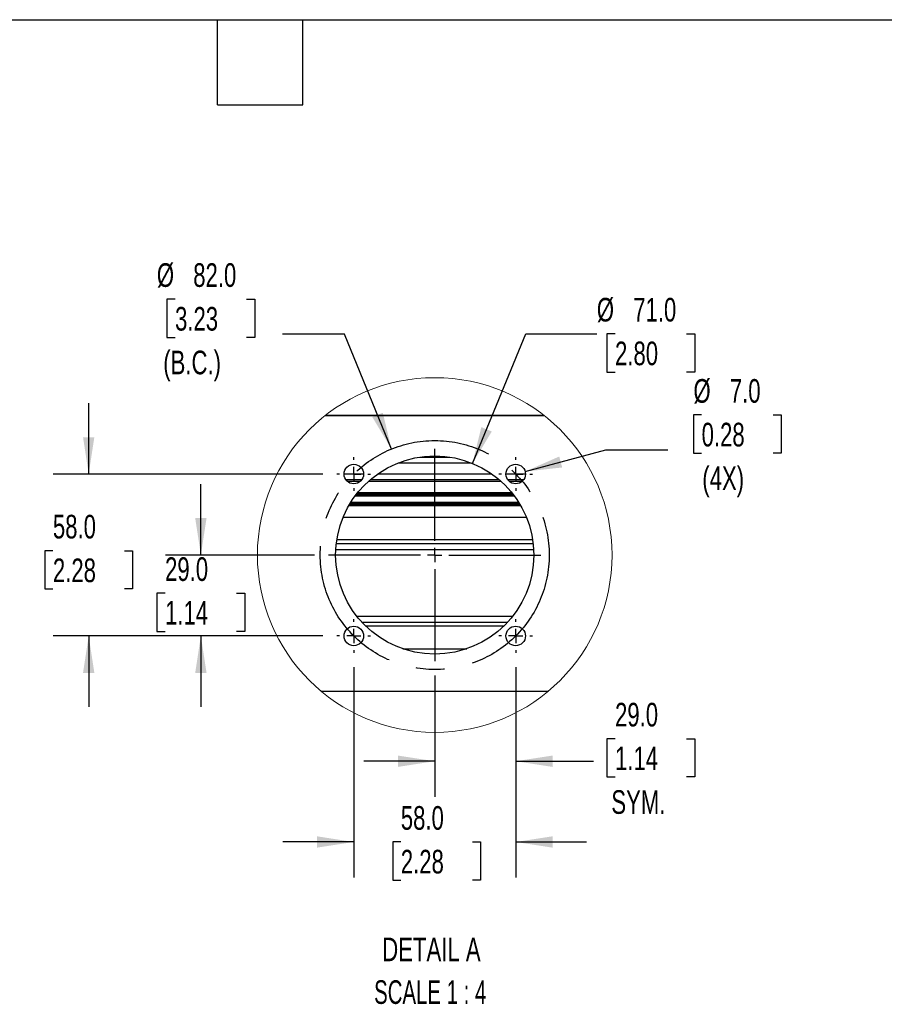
# Model space of a CAD drawing. Header units: millimetres. Extents: x 51 to 2184, y 51 to 1676.
# Tile 7 of 9: x 945 to 1565, y 971 to 1676. Entities that reach past the tile are written whole.
import ezdxf

# ---------------------------------------------------------------- set-up
doc = ezdxf.new("R2010")
doc.units = ezdxf.units.MM
doc.header["$LTSCALE"] = 8
doc.linetypes.add('CENTERX2', pattern=[20.32, 12.7, -2.54, 2.54, -2.54])
doc.layers.add('CENTER', color=40, linetype='CENTERX2')
doc.layers.add('DIMENSIONS', color=140, linetype='Continuous', lineweight=25)
doc.layers.add('TEXT', color=140, linetype='Continuous', lineweight=25)
doc.styles.add('SLDTEXTSTYLE0', font='TXT', dxfattribs={"width": 0.7})
doc.styles.add('SLDTEXTSTYLE2', font='TXT', dxfattribs={"width": 0.645455})
doc.dimstyles.new('SLDDIMSTYLE5', dxfattribs={"dimtxt": 17.264063, "dimasz": 26.416, "dimexe": 0, "dimexo": 0.0625, "dimgap": 4.316016, "dimtad": 0, "dimtih": 1, "dimtoh": 1, "dimlfac": 0.5, "dimrnd": 1e-09, "dimzin": 4, "dimdsep": 46, "dimtxsty": 'SLDTEXTSTYLE0', "dimsah": 1, "dimcen": 0, "dimadec": 0, "dimazin": 1, "dimtfac": 1, "dimtofl": 0, "dimtmove": 0, "dimatfit": 3, "dimfxl": 0, "dimfrac": 2, "dimtolj": 1, "dimtzin": 12, "dimarcsym": 0})
doc.dimstyles.new('SLDDIMSTYLE6', dxfattribs={"dimtxt": 17.264063, "dimasz": 26.416, "dimexe": 0, "dimexo": 0.0625, "dimgap": 4.316016, "dimtad": 0, "dimtih": 1, "dimtoh": 1, "dimlfac": 0.5, "dimrnd": 1e-09, "dimzin": 4, "dimdsep": 46, "dimtxsty": 'SLDTEXTSTYLE0', "dimsah": 1, "dimcen": 0, "dimadec": 0, "dimazin": 1, "dimtfac": 1, "dimtofl": 0, "dimtmove": 0, "dimatfit": 3, "dimfxl": 0, "dimfrac": 2, "dimtolj": 1, "dimtzin": 12, "dimarcsym": 0})
doc.dimstyles.new('SLDDIMSTYLE7', dxfattribs={"dimtxt": 17.264063, "dimasz": 26.416, "dimexe": 0, "dimexo": 0.0625, "dimgap": 4.316016, "dimtad": 0, "dimtih": 1, "dimtoh": 1, "dimlfac": 0.5, "dimrnd": 1e-09, "dimzin": 4, "dimdsep": 46, "dimtxsty": 'SLDTEXTSTYLE0', "dimsah": 1, "dimcen": 0.09, "dimadec": 0, "dimazin": 1, "dimtfac": 1, "dimtmove": 0, "dimatfit": 0, "dimfxl": 0, "dimfrac": 2, "dimtolj": 1, "dimtzin": 12, "dimarcsym": 0})

# ---------------------------------------------------------------- blocks, each defined once
blk = doc.blocks.new('_D_12')
at = {"layer": 'DIMENSIONS'}
for p, q in [((1056.58, 1476.21), (1050.79, 1476.21)), ((1050.79, 1476.21), (1050.79, 1448.78)), ((1107.89, 1476.21), (1113.68, 1476.21)), ((1113.68, 1476.21), (1113.68, 1448.78)), ((1050.79, 1448.78), (1056.58, 1448.78)), ((1113.68, 1448.78), (1107.89, 1448.78)), ((1178.07, 1451.14), (1133.62, 1451.14)), ((1211.67, 1368.82), (1178.07, 1451.14))]:
    blk.add_line(p, q, dxfattribs=at)
blk.add_solid([(1211.67, 1368.82), (1205.45, 1394.81), (1197.93, 1391.74)], dxfattribs=at)
at = {"layer": 'DIMENSIONS', "char_height": 16.933, "attachment_point": 1, "style": 'SLDTEXTSTYLE0'}
for s, insert in [('%%c', (1043.55, 1501.91)), ('82.0', (1069.62, 1501.91)), ('3.23', (1056.58, 1470.6)), ('(B.C.)', (1048.13, 1439.3))]:
    blk.add_mtext(s, dxfattribs=dict(at, insert=insert))
blk = doc.blocks.new('_D_13')
at = {"layer": 'DIMENSIONS'}
for p, q in [((1269.73, 1358.52), (1308.03, 1451.4)), ((1308.03, 1451.4), (1358.83, 1451.4)), ((1371.87, 1451.4), (1366.07, 1451.4)), ((1366.07, 1451.4), (1366.07, 1423.97)), ((1423.17, 1451.4), (1428.97, 1451.4)), ((1428.97, 1451.4), (1428.97, 1423.97)), ((1366.07, 1423.97), (1371.87, 1423.97)), ((1428.97, 1423.97), (1423.17, 1423.97))]:
    blk.add_line(p, q, dxfattribs=at)
blk.add_solid([(1269.73, 1358.52), (1283.56, 1381.39), (1276.05, 1384.49)], dxfattribs=at)
at = {"layer": 'DIMENSIONS', "char_height": 16.933, "attachment_point": 1, "style": 'SLDTEXTSTYLE0'}
for s, insert in [('%%c', (1358.83, 1477.1)), ('71.0', (1384.9, 1477.1)), ('2.80', (1371.87, 1445.79))]:
    blk.add_mtext(s, dxfattribs=dict(at, insert=insert))
blk = doc.blocks.new('_D_14')
at = {"layer": 'DIMENSIONS'}
for p, q in [((1433.91, 1393.23), (1428.11, 1393.23)), ((1428.11, 1393.23), (1428.11, 1365.79)), ((1485.21, 1393.23), (1491.01, 1393.23)), ((1491.01, 1393.23), (1491.01, 1365.79)), ((1307.43, 1352.69), (1365.17, 1368.16)), ((1365.17, 1368.16), (1409.62, 1368.16)), ((1428.11, 1365.79), (1433.91, 1365.79)), ((1491.01, 1365.79), (1485.21, 1365.79))]:
    blk.add_line(p, q, dxfattribs=at)
blk.add_solid([(1307.43, 1352.69), (1334, 1355.6), (1331.9, 1363.45)], dxfattribs=at)
at = {"layer": 'DIMENSIONS', "char_height": 16.933, "attachment_point": 1, "style": 'SLDTEXTSTYLE0'}
for s, insert in [('%%c', (1428.06, 1418.92)), ('7.0', (1454.13, 1418.92)), ('0.28', (1433.91, 1387.62)), ('(4X)', (1434.4, 1356.32))]:
    blk.add_mtext(s, dxfattribs=dict(at, insert=insert))
blk = doc.blocks.new('_D_15')
at = {"layer": 'DIMENSIONS'}
for p, q in [((1242.67, 1206.64), (1242.67, 1119.74)), ((1300.67, 1212.64), (1300.67, 1119.74)), ((1371.87, 1161.29), (1366.07, 1161.29)), ((1366.07, 1161.29), (1366.07, 1133.85)), ((1423.17, 1161.29), (1428.97, 1161.29)), ((1428.97, 1161.29), (1428.97, 1133.85)), ((1242.67, 1145.14), (1191.87, 1145.14)), ((1300.67, 1145.14), (1356.41, 1145.14)), ((1366.07, 1133.85), (1371.87, 1133.85)), ((1428.97, 1133.85), (1423.17, 1133.85))]:
    blk.add_line(p, q, dxfattribs=at)
for points in [[(1242.67, 1145.14), (1216.25, 1149.2), (1216.25, 1141.07)], [(1300.67, 1145.14), (1327.09, 1141.07), (1327.09, 1149.2)]]:
    blk.add_solid(points, dxfattribs=at)
at = {"layer": 'DIMENSIONS', "char_height": 16.933, "attachment_point": 1, "style": 'SLDTEXTSTYLE0'}
for s, insert in [('29.0', (1371.87, 1186.98)), ('1.14', (1371.87, 1155.68)), ('SYM.', (1369.23, 1124.37))]:
    blk.add_mtext(s, dxfattribs=dict(at, insert=insert))
blk = doc.blocks.new('_D_16')
at = {"layer": 'DIMENSIONS'}
for p, q in [((1184.67, 1212.64), (1184.67, 1061.88)), ((1300.67, 1212.64), (1300.67, 1061.88)), ((1184.67, 1087.28), (1133.87, 1087.28)), ((1218.36, 1087.28), (1212.56, 1087.28)), ((1212.56, 1087.28), (1212.56, 1059.85)), ((1269.66, 1087.28), (1275.45, 1087.28)), ((1275.45, 1087.28), (1275.45, 1059.85)), ((1300.67, 1087.28), (1351.47, 1087.28)), ((1212.56, 1059.85), (1218.36, 1059.85)), ((1275.45, 1059.85), (1269.66, 1059.85))]:
    blk.add_line(p, q, dxfattribs=at)
for points in [[(1184.67, 1087.28), (1158.25, 1091.35), (1158.25, 1083.22)], [(1300.67, 1087.28), (1327.09, 1083.22), (1327.09, 1091.35)]]:
    blk.add_solid(points, dxfattribs=at)
at = {"layer": 'DIMENSIONS', "char_height": 16.933, "attachment_point": 1, "style": 'SLDTEXTSTYLE0'}
for s, insert in [('58.0', (1218.36, 1112.98)), ('2.28', (1218.36, 1081.67))]:
    blk.add_mtext(s, dxfattribs=dict(at, insert=insert))
blk = doc.blocks.new('_D_17')
at = {"layer": 'DIMENSIONS'}
for p, q in [((994.7, 1350.88), (994.7, 1401.68)), ((1162.43, 1350.88), (969.3, 1350.88)), ((969.05, 1295.98), (963.25, 1295.98)), ((963.25, 1295.98), (963.25, 1268.54)), ((1020.35, 1295.98), (1026.15, 1295.98)), ((1026.15, 1295.98), (1026.15, 1268.54)), ((963.25, 1268.54), (969.05, 1268.54)), ((1026.15, 1268.54), (1020.35, 1268.54)), ((1162.43, 1234.88), (969.3, 1234.88)), ((994.7, 1234.88), (994.7, 1184.08))]:
    blk.add_line(p, q, dxfattribs=at)
for points in [[(994.7, 1350.88), (998.76, 1377.29), (990.64, 1377.29)], [(994.7, 1234.88), (990.64, 1208.46), (998.76, 1208.46)]]:
    blk.add_solid(points, dxfattribs=at)
at = {"layer": 'DIMENSIONS', "char_height": 16.933, "attachment_point": 1, "style": 'SLDTEXTSTYLE0'}
for s, insert in [('58.0', (969.05, 1321.67)), ('2.28', (969.05, 1290.37))]:
    blk.add_mtext(s, dxfattribs=dict(at, insert=insert))
blk = doc.blocks.new('_D_18')
at = {"layer": 'DIMENSIONS'}
for p, q in [((1075.08, 1292.88), (1075.08, 1343.68)), ((1156.43, 1292.88), (1049.68, 1292.88)), ((1049.43, 1265.55), (1043.63, 1265.55)), ((1043.63, 1265.55), (1043.63, 1238.11)), ((1100.73, 1265.55), (1106.53, 1265.55)), ((1106.53, 1265.55), (1106.53, 1238.11)), ((1043.63, 1238.11), (1049.43, 1238.11)), ((1162.43, 1234.88), (1049.68, 1234.88)), ((1075.08, 1234.88), (1075.08, 1184.08)), ((1106.53, 1238.11), (1100.73, 1238.11))]:
    blk.add_line(p, q, dxfattribs=at)
for points in [[(1075.08, 1292.88), (1079.15, 1319.29), (1071.02, 1319.29)], [(1075.08, 1234.88), (1071.02, 1208.46), (1079.15, 1208.46)]]:
    blk.add_solid(points, dxfattribs=at)
at = {"layer": 'DIMENSIONS', "char_height": 16.933, "attachment_point": 1, "style": 'SLDTEXTSTYLE0'}
for s, insert in [('29.0', (1049.43, 1291.24)), ('1.14', (1049.43, 1259.94))]:
    blk.add_mtext(s, dxfattribs=dict(at, insert=insert))
blk = doc.blocks.new('SW_CENTERMARKSYMBOL_7')
at = {"layer": 'CENTER', "color": 0}
for p, q in [((0, 10.16), (0, 12.08)), ((-10.16, 0), (-12.08, 0)), ((0, 0), (-5.08, 0)), ((0, 0), (0, 5.08)), ((0, 0), (0, -5.08)), ((0, 0), (5.08, 0)), ((10.16, 0), (12.08, 0)), ((0, -10.16), (0, -12.08))]:
    blk.add_line(p, q, dxfattribs=at)
blk = doc.blocks.new('SW_CENTERMARKSYMBOL_8')
at = {"layer": 'CENTER', "color": 0}
for p, q in [((0, 10.16), (0, 12.08)), ((-10.16, 0), (-12.08, 0)), ((0, 0), (-5.08, 0)), ((0, 0), (0, 5.08)), ((0, 0), (0, -5.08)), ((0, 0), (5.08, 0)), ((10.16, 0), (12.08, 0)), ((0, -10.16), (0, -12.08))]:
    blk.add_line(p, q, dxfattribs=at)
blk = doc.blocks.new('SW_CENTERMARKSYMBOL_9')
at = {"layer": 'CENTER', "color": 0}
for p, q in [((0, 10.16), (0, 12.08)), ((-10.16, 0), (-12.08, 0)), ((0, 0), (-5.08, 0)), ((0, 0), (0, 5.08)), ((0, 0), (0, -5.08)), ((0, 0), (5.08, 0)), ((10.16, 0), (12.08, 0)), ((0, -10.16), (0, -12.08))]:
    blk.add_line(p, q, dxfattribs=at)
blk = doc.blocks.new('SW_CENTERMARKSYMBOL_10')
at = {"layer": 'CENTER', "color": 0}
for p, q in [((0, 10.16), (0, 12.08)), ((-10.16, 0), (-12.08, 0)), ((0, 0), (-5.08, 0)), ((0, 0), (0, 5.08)), ((0, 0), (0, -5.08)), ((0, 0), (5.08, 0)), ((10.16, 0), (12.08, 0)), ((0, -10.16), (0, -12.08))]:
    blk.add_line(p, q, dxfattribs=at)
blk = doc.blocks.new('SW_CENTERMARKSYMBOL_11')
at = {"layer": 'CENTER', "color": 0}
for p, q in [((0, 10.16), (0, 76.08)), ((-10.16, 0), (-76.08, 0)), ((0, 0), (-5.08, 0)), ((0, 0), (0, 5.08)), ((0, 0), (0, -5.08)), ((0, 0), (5.08, 0)), ((10.16, 0), (76.08, 0)), ((0, -10.16), (0, -76.08))]:
    blk.add_line(p, q, dxfattribs=at)

msp = doc.modelspace()

# ---------------------------------------------------------------- linework, layer by layer
for p, q in [((1321.097, 1392.834), (1164.244, 1392.834)), ((1164.304, 1392.88), (1321.038, 1392.88)), ((1232.043, 1363.076), (1253.298, 1363.076)), ((1216.498, 1358.876), (1268.843, 1358.876)), ((1191.671, 1350.876), (1177.671, 1350.876)), ((1283.622, 1350.876), (1201.719, 1350.876)), ((1307.671, 1350.876), (1293.671, 1350.876)), ((1190.271, 1346.676), (1179.07, 1346.676)), ((1179.984, 1345.676), (1189.357, 1345.676)), ((1195.203, 1345.676), (1290.138, 1345.676)), ((1289.001, 1346.676), (1196.34, 1346.676)), ((1306.271, 1346.676), (1295.07, 1346.676)), ((1295.984, 1345.676), (1305.357, 1345.676)), ((1185.694, 1335.24), (1299.647, 1335.24)), ((1186.173, 1335.876), (1299.168, 1335.876)), ((1299.007, 1336.087), (1186.334, 1336.087)), ((1186.731, 1336.6), (1298.61, 1336.6)), ((1297.899, 1337.494), (1187.443, 1337.494)), ((1181.116, 1328.258), (1304.225, 1328.258)), ((1303.703, 1329.153), (1181.638, 1329.153)), ((1181.945, 1329.665), (1303.396, 1329.665)), ((1303.267, 1329.876), (1182.074, 1329.876)), ((1302.874, 1330.513), (1182.467, 1330.513)), ((1177.087, 1320.076), (1308.254, 1320.076)), ((1313.218, 1300.876), (1172.123, 1300.876)), ((1312.844, 1303.676), (1172.497, 1303.676)), ((1171.783, 1296.876), (1313.558, 1296.876)), ((1298.393, 1248.876), (1186.948, 1248.876)), ((1190.354, 1244.876), (1294.987, 1244.876)), ((1193.068, 1242.076), (1292.273, 1242.076)), ((1219.754, 1225.676), (1265.587, 1225.676)), ((1161.138, 1195.435), (1324.203, 1195.435))]:
    msp.add_line(p, q)
at = {"color": 7, "linetype": 'Continuous', "lineweight": 18}
msp.add_circle((1242.671, 1292.875), 127.052, dxfattribs=at)
for centre, radius in [((1242.671, 1292.876), 71), ((1184.671, 1350.876), 7), ((1300.671, 1350.876), 7), ((1184.671, 1234.876), 7), ((1300.671, 1234.876), 7)]:
    msp.add_circle(centre, radius)
for points, knots in [([(1186.173, 1335.876), (1186.183, 1335.89), (1186.222, 1335.94), (1186.305, 1336.05), (1186.388, 1336.158), (1186.443, 1336.229), (1186.453, 1336.241)], [0, 0, 0, 0, 0.1105139, 0.4153957, 0.8973012, 1, 1, 1, 1]), ([(1186.453, 1336.241), (1186.749, 1336.621), (1187.206, 1337.206), (1187.727, 1337.846), (1187.947, 1338.112), (1188, 1338.176)], [0, 0, 0, 0, 0.58238708, 0.89938002, 1, 1, 1, 1]), ([(1297.341, 1338.176), (1297.399, 1338.107), (1297.613, 1337.848), (1298.134, 1337.208), (1298.587, 1336.628), (1298.888, 1336.241)], [0, 0, 0, 0, 0.1091491, 0.4066557, 1, 1, 1, 1]), ([(1180.756, 1327.627), (1180.75, 1327.616), (1180.671, 1327.475), (1181.139, 1328.306), (1181.341, 1328.65), (1181.678, 1329.218), (1181.852, 1329.511)], [0, 0, 0, 0, 0.0163844, 0.1967626, 0.585926, 1, 1, 1, 1]), ([(1181.852, 1329.511), (1181.895, 1329.582), (1181.964, 1329.696), (1182.038, 1329.818), (1182.069, 1329.868), (1182.074, 1329.876)], [0, 0, 0, 0, 0.5814483, 0.934387, 1, 1, 1, 1]), ([(1303.267, 1329.876), (1303.277, 1329.861), (1303.311, 1329.805), (1303.385, 1329.683), (1303.449, 1329.576), (1303.489, 1329.511)], [0, 0, 0, 0, 0.1226495, 0.4649703, 1, 1, 1, 1]), ([(1303.489, 1329.511), (1303.709, 1329.141), (1304.064, 1328.546), (1304.423, 1327.915), (1304.568, 1327.657), (1304.585, 1327.627)], [0, 0, 0, 0, 0.5925118, 0.9536444, 1, 1, 1, 1])]:
    msp.add_open_spline(points, degree=3, knots=knots)
at = {"layer": 'CENTER'}
msp.add_circle((1242.671, 1292.876), 82.024, dxfattribs=at)
at = {"layer": 'TEXT'}
for p, q in [((50.8, 1676.4), (2184.4, 1676.4)), ((1087.12, 1615.44), (1087.12, 1676.4)), ((1148.08, 1615.44), (1148.08, 1676.4)), ((1087.12, 1615.44), (1148.08, 1615.44))]:
    msp.add_line(p, q, dxfattribs=at)

# ---------------------------------------------------------------- block references
at = {"layer": 'CENTER'}
for name, p in [('SW_CENTERMARKSYMBOL_11', (1242.671, 1292.876)), ('SW_CENTERMARKSYMBOL_7', (1184.671, 1350.876)), ('SW_CENTERMARKSYMBOL_8', (1300.671, 1350.876)), ('SW_CENTERMARKSYMBOL_10', (1184.671, 1234.876)), ('SW_CENTERMARKSYMBOL_9', (1300.671, 1234.876))]:
    msp.add_blockref(name, p, dxfattribs=at)

# ---------------------------------------------------------------- texts
at = {"color": 179, "linetype": 'Continuous', "lineweight": 18, "attachment_point": 2}
for s, insert, char_height, style in [('DETAIL A', (1240.304, 1018.8), 16.9333, 'SLDTEXTSTYLE0'), ('SCALE 1 : 4', (1239.447, 988.223), 16.93333, 'SLDTEXTSTYLE2')]:
    msp.add_mtext(s, dxfattribs=dict(at, insert=insert, char_height=char_height, style=style))

# ---------------------------------------------------------------- dimensions: what is measured, and where the dimension line sits
at = {"layer": 'DIMENSIONS'}
for p1, p2, text, picture, middle in [((1273.668, 1216.934), (1211.673, 1368.818), '<>\\P(B.C.)', '_D_12', (1082.235, 1460.064)), ((1293.909, 1349.064), (1307.432, 1352.688), '<>\\P(4X)', '_D_14', (1459.563, 1377.079))]:
    dim = msp.add_diameter_dim_2p(p1=p1, p2=p2, text=text, dimstyle='SLDDIMSTYLE5', dxfattribs=at)
    dim.commit()
    dim.dimension.update_dxf_attribs({"geometry": picture, "text_midpoint": middle, "dimtype": 163})
dim = msp.add_diameter_dim_2p(p1=(1215.607, 1227.237), p2=(1269.734, 1358.516), dimstyle='SLDDIMSTYLE6', dxfattribs=at)
dim.commit()
dim.dimension.update_dxf_attribs({"geometry": '_D_13', "text_midpoint": (1397.518, 1451.405), "dimtype": 163})
for base, p1, p2, angle, picture, middle in [((994.7, 1234.876), (1172.591, 1350.876), (1172.591, 1234.876), 90, '_D_17', (994.7, 1295.98)), ((1075.082, 1292.876), (1172.591, 1234.876), (1166.591, 1292.876), 90, '_D_18', (1075.082, 1265.549)), ((1300.671, 1087.284), (1184.671, 1222.796), (1300.671, 1222.796), 0, '_D_16', (1244.006, 1087.284))]:
    dim = msp.add_linear_dim(base=base, p1=p1, p2=p2, angle=angle, dimstyle='SLDDIMSTYLE7', dxfattribs=at)
    dim.commit()
    dim.dimension.update_dxf_attribs({"geometry": picture, "text_midpoint": middle, "dimtype": 160})
dim = msp.add_linear_dim(base=(1300.671, 1145.136), p1=(1242.671, 1216.796), p2=(1300.671, 1222.796), text='<>\\PSYM.', dimstyle='SLDDIMSTYLE7', dxfattribs=at)
dim.commit()
dim.dimension.update_dxf_attribs({"geometry": '_D_15', "text_midpoint": (1397.518, 1145.136), "dimtype": 160})

doc.saveas('drawing.dxf')
